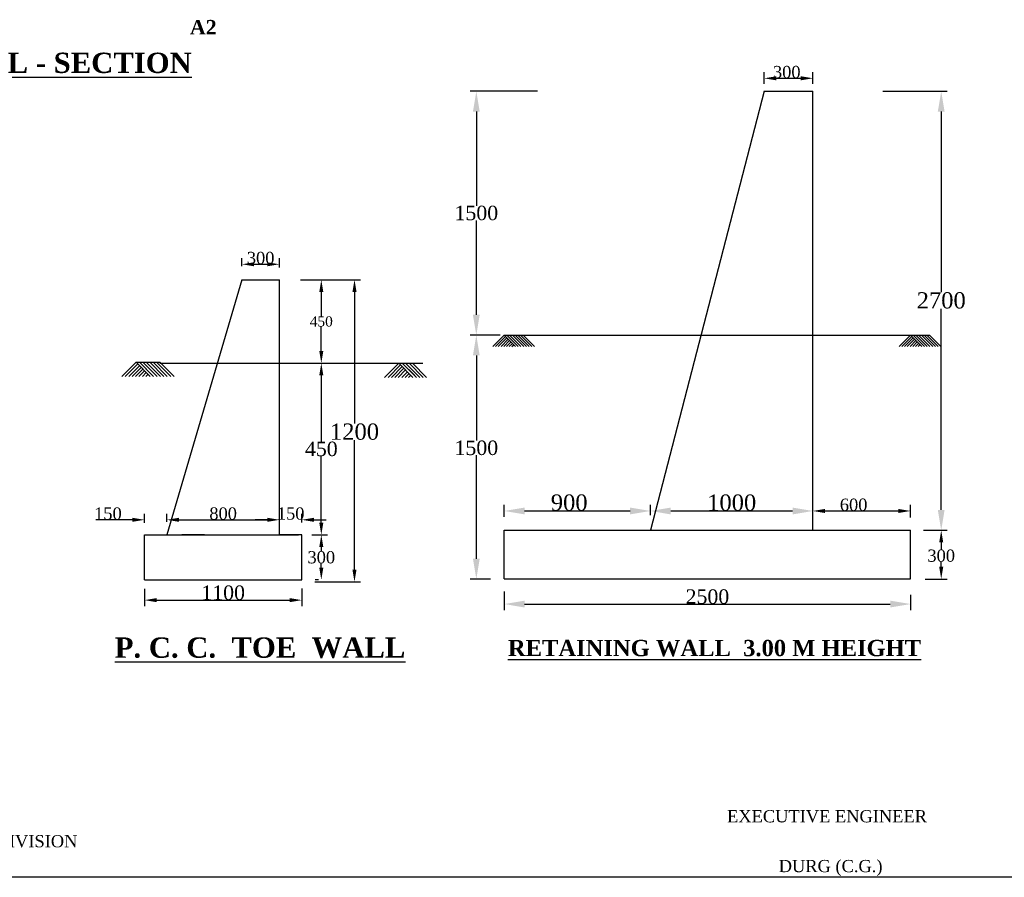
# Model space of a CAD drawing. Header units: millimetres. Extents: x -1995464 to 2763072, y 540154 to 1556955.
# Tile 11 of 24: x 1364471 to 1388707, y 1460104 to 1481204. Entities that reach past the tile are written whole.
import ezdxf

# ---------------------------------------------------------------- set-up
doc = ezdxf.new("R2010")
doc.units = ezdxf.units.MM
doc.header["$MEASUREMENT"] = 0
doc.styles.get("Standard").update_dxf_attribs({"font": 'times.ttf'})
doc.dimstyles.get("Standard").update_dxf_attribs({"dimtxt": 400, "dimasz": 300, "dimexe": 150, "dimexo": 100, "dimgap": 0.09, "dimtad": 1, "dimtih": 1, "dimtoh": 1, "dimdec": 0, "dimzin": 0, "dimdsep": 46, "dimtxsty": 'Standard', "dimcen": 0.09, "dimadec": 0, "dimazin": 0, "dimtfac": 1, "dimtdec": 0, "dimtofl": 0, "dimtmove": 0, "dimatfit": 3, "dimfxl": 150, "dimtolj": 1, "dimtzin": 0, "dimarcsym": 0})

# ---------------------------------------------------------------- blocks, each defined once
blk = doc.blocks.new('*D34')
at = {"color": 0, "lineweight": -2, "ltscale": 2000, "transparency": 16777216}
for p, q in [((1371387, 1474805), (1372045, 1474805)), ((1371895, 1474505), (1371895, 1473907)), ((1371895, 1473054), (1371895, 1473652)), ((1371627, 1472754), (1372045, 1472754))]:
    blk.add_line(p, q, dxfattribs=at)
at = {"color": 0, "lineweight": 25, "ltscale": 2000, "transparency": 16777216}
for points in [[(1371845, 1474505), (1371945, 1474505), (1371895, 1474805)], [(1371845, 1473054), (1371945, 1473054), (1371895, 1472754)]]:
    blk.add_solid(points, dxfattribs=at)
at = {"layer": 'Defpoints', "color": 0, "lineweight": 25, "ltscale": 2000, "transparency": 16777216}
for p in [(1371287, 1474805), (1371527, 1472754), (1371895, 1472754)]:
    blk.add_point(p, dxfattribs=at)
at = {"color": 0, "ltscale": 2000, "transparency": 16777216, "insert": (1371895, 1473779), "char_height": 400, "attachment_point": 5}
blk.add_mtext('\\A1;{\\H0.625x;450}', dxfattribs=at)
blk = doc.blocks.new('*D35')
at = {"color": 0, "lineweight": -2, "ltscale": 2000, "transparency": 16777216}
for p, q in [((1371542, 1472754), (1372045, 1472754)), ((1371895, 1472454), (1371895, 1470823)), ((1371895, 1468830), (1371895, 1470461)), ((1371665, 1468530), (1372045, 1468530))]:
    blk.add_line(p, q, dxfattribs=at)
at = {"color": 0, "lineweight": 25, "ltscale": 2000, "transparency": 16777216}
for points in [[(1371845, 1472454), (1371945, 1472454), (1371895, 1472754)], [(1371845, 1468830), (1371945, 1468830), (1371895, 1468530)]]:
    blk.add_solid(points, dxfattribs=at)
at = {"layer": 'Defpoints', "color": 0, "lineweight": 25, "ltscale": 2000, "transparency": 16777216}
for p in [(1371442, 1472754), (1371565, 1468530), (1371895, 1468530)]:
    blk.add_point(p, dxfattribs=at)
at = {"color": 0, "ltscale": 2000, "transparency": 16777216, "insert": (1371895, 1470642), "char_height": 400, "attachment_point": 5}
blk.add_mtext('\\A1;{\\H0.89x;450}', dxfattribs=at)
blk = doc.blocks.new('*D36')
at = {"color": 0, "lineweight": -2, "ltscale": 2000, "transparency": 16777216}
for p, q in [((1371816, 1468530), (1372045, 1468530)), ((1371895, 1468230), (1371895, 1468129)), ((1371895, 1467722), (1371895, 1467823)), ((1371826, 1467422), (1371745, 1467422))]:
    blk.add_line(p, q, dxfattribs=at)
at = {"color": 0, "lineweight": 25, "ltscale": 2000, "transparency": 16777216}
for points in [[(1371845, 1468230), (1371945, 1468230), (1371895, 1468530)], [(1371845, 1467722), (1371945, 1467722), (1371895, 1467422)]]:
    blk.add_solid(points, dxfattribs=at)
at = {"layer": 'Defpoints', "color": 0, "lineweight": 25, "ltscale": 2000, "transparency": 16777216}
for p in [(1371716, 1468530), (1371895, 1467422), (1371926, 1467422)]:
    blk.add_point(p, dxfattribs=at)
at = {"color": 0, "ltscale": 2000, "transparency": 16777216, "insert": (1371895, 1467976), "char_height": 400, "attachment_point": 5}
blk.add_mtext('\\A1;{\\H0.75x;300}', dxfattribs=at)
blk = doc.blocks.new('*D37')
at = {"color": 0, "lineweight": -2, "ltscale": 2000, "transparency": 16777216}
for p, q in [((1367541, 1467203), (1367541, 1466773)), ((1371417, 1467208), (1371417, 1466773)), ((1367841, 1466923), (1371117, 1466923))]:
    blk.add_line(p, q, dxfattribs=at)
at = {"color": 0, "lineweight": 25, "ltscale": 2000, "transparency": 16777216}
for points in [[(1367841, 1466973), (1367841, 1466873), (1367541, 1466923)], [(1371117, 1466973), (1371117, 1466873), (1371417, 1466923)]]:
    blk.add_solid(points, dxfattribs=at)
at = {"layer": 'Defpoints', "color": 0, "lineweight": 25, "ltscale": 2000, "transparency": 16777216}
for p in [(1367541, 1467303), (1371417, 1467308), (1371417, 1466923)]:
    blk.add_point(p, dxfattribs=at)
at = {"color": 0, "ltscale": 2000, "transparency": 16777216, "insert": (1369479, 1467104), "char_height": 400, "attachment_point": 5}
blk.add_mtext('\\A1;{\\H0.89x;1100}', dxfattribs=at)
blk = doc.blocks.new('*D38')
at = {"color": 0, "lineweight": -2, "ltscale": 2000, "transparency": 16777216}
for p, q in [((1367541, 1468823), (1367541, 1469050)), ((1368095, 1468847), (1368095, 1469050)), ((1367241, 1468900), (1366345, 1468900)), ((1368395, 1468900), (1368695, 1468900))]:
    blk.add_line(p, q, dxfattribs=at)
at = {"color": 0, "lineweight": 25, "ltscale": 2000, "transparency": 16777216}
for points in [[(1367241, 1468950), (1367241, 1468850), (1367541, 1468900)], [(1368395, 1468950), (1368395, 1468850), (1368095, 1468900)]]:
    blk.add_solid(points, dxfattribs=at)
at = {"layer": 'Defpoints', "color": 0, "lineweight": 25, "ltscale": 2000, "transparency": 16777216}
for p in [(1367541, 1468900), (1367541, 1468723), (1368095, 1468747)]:
    blk.add_point(p, dxfattribs=at)
at = {"color": 0, "ltscale": 2000, "transparency": 16777216, "insert": (1366643, 1469052), "char_height": 400, "attachment_point": 5}
blk.add_mtext('\\A1;{\\H0.75x;150}', dxfattribs=at)
blk = doc.blocks.new('*D39')
at = {"color": 0, "lineweight": -2, "ltscale": 2000, "transparency": 16777216}
for p, q in [((1370864, 1468859), (1370864, 1469050)), ((1371417, 1468831), (1371417, 1469050)), ((1370564, 1468900), (1370264, 1468900)), ((1371717, 1468900), (1372017, 1468900))]:
    blk.add_line(p, q, dxfattribs=at)
at = {"color": 0, "lineweight": 25, "ltscale": 2000, "transparency": 16777216}
for points in [[(1370564, 1468950), (1370564, 1468850), (1370864, 1468900)], [(1371717, 1468950), (1371717, 1468850), (1371417, 1468900)]]:
    blk.add_solid(points, dxfattribs=at)
at = {"layer": 'Defpoints', "color": 0, "lineweight": 25, "ltscale": 2000, "transparency": 16777216}
for p in [(1370864, 1468759), (1371417, 1468900), (1371417, 1468731)]:
    blk.add_point(p, dxfattribs=at)
at = {"color": 0, "ltscale": 2000, "transparency": 16777216, "insert": (1371141, 1469052), "char_height": 400, "attachment_point": 5}
blk.add_mtext('\\A1;{\\H0.75x;150}', dxfattribs=at)
blk = doc.blocks.new('*D40')
at = {"color": 0, "lineweight": -2, "ltscale": 2000, "transparency": 16777216}
for p, q in [((1368095, 1468847), (1368095, 1469050)), ((1370864, 1468823), (1370864, 1469050)), ((1368395, 1468900), (1370564, 1468900))]:
    blk.add_line(p, q, dxfattribs=at)
at = {"color": 0, "lineweight": 25, "ltscale": 2000, "transparency": 16777216}
for points in [[(1368395, 1468950), (1368395, 1468850), (1368095, 1468900)], [(1370564, 1468950), (1370564, 1468850), (1370864, 1468900)]]:
    blk.add_solid(points, dxfattribs=at)
at = {"layer": 'Defpoints', "color": 0, "lineweight": 25, "ltscale": 2000, "transparency": 16777216}
for p in [(1368095, 1468747), (1370864, 1468900), (1370864, 1468723)]:
    blk.add_point(p, dxfattribs=at)
at = {"color": 0, "ltscale": 2000, "transparency": 16777216, "insert": (1369479, 1469052), "char_height": 400, "attachment_point": 5}
blk.add_mtext('\\A1;{\\H0.75x;800}', dxfattribs=at)
blk = doc.blocks.new('*D41')
at = {"color": 0, "lineweight": -2, "ltscale": 2000, "transparency": 16777216}
for p, q in [((1371394, 1474805), (1372862, 1474805)), ((1372712, 1474505), (1372712, 1471269)), ((1372712, 1467674), (1372712, 1470862)), ((1371739, 1467374), (1372862, 1467374))]:
    blk.add_line(p, q, dxfattribs=at)
at = {"color": 0, "lineweight": 25, "ltscale": 2000, "transparency": 16777216}
for points in [[(1372662, 1474505), (1372762, 1474505), (1372712, 1474805)], [(1372662, 1467674), (1372762, 1467674), (1372712, 1467374)]]:
    blk.add_solid(points, dxfattribs=at)
at = {"layer": 'Defpoints', "color": 0, "lineweight": 25, "ltscale": 2000, "transparency": 16777216}
for p in [(1371294, 1474805), (1371639, 1467374), (1372712, 1467374)]:
    blk.add_point(p, dxfattribs=at)
at = {"color": 0, "ltscale": 2000, "transparency": 16777216, "insert": (1372712, 1471066), "char_height": 400, "attachment_point": 5}
blk.add_mtext('\\A1;1200', dxfattribs=at)
blk = doc.blocks.new('*D42')
at = {"color": 0, "lineweight": -2, "ltscale": 2000, "transparency": 16777216}
for p, q in [((1369941, 1475143), (1369941, 1475337)), ((1370864, 1475105), (1370864, 1475337)), ((1370241, 1475187), (1370564, 1475187))]:
    blk.add_line(p, q, dxfattribs=at)
at = {"color": 0, "lineweight": 25, "ltscale": 2000, "transparency": 16777216}
for points in [[(1370241, 1475237), (1370241, 1475137), (1369941, 1475187)], [(1370564, 1475237), (1370564, 1475137), (1370864, 1475187)]]:
    blk.add_solid(points, dxfattribs=at)
at = {"layer": 'Defpoints', "color": 0, "lineweight": 25, "ltscale": 2000, "transparency": 16777216}
for p in [(1369941, 1475043), (1370864, 1475187), (1370864, 1475005)]:
    blk.add_point(p, dxfattribs=at)
at = {"color": 0, "ltscale": 2000, "transparency": 16777216, "insert": (1370402, 1475340), "char_height": 400, "attachment_point": 5}
blk.add_mtext('\\A1;{\\H0.75x;300}', dxfattribs=at)
blk = doc.blocks.new('*D47')
at = {"color": 0, "lineweight": -2, "ltscale": 2000, "transparency": 16777216}
for p, q in [((1376217, 1473443), (1375561, 1473443)), ((1375711, 1472943), (1375711, 1470850)), ((1375711, 1467943), (1375711, 1470487)), ((1376057, 1467443), (1375561, 1467443))]:
    blk.add_line(p, q, dxfattribs=at)
at = {"color": 0, "lineweight": 25, "ltscale": 2000, "transparency": 16777216}
for points in [[(1375627, 1472943), (1375794, 1472943), (1375711, 1473443)], [(1375627, 1467943), (1375794, 1467943), (1375711, 1467443)]]:
    blk.add_solid(points, dxfattribs=at)
at = {"layer": 'Defpoints', "color": 0, "lineweight": 25, "ltscale": 2000, "transparency": 16777216}
for p in [(1376317, 1473443), (1375711, 1467443), (1376157, 1467443)]:
    blk.add_point(p, dxfattribs=at)
at = {"color": 0, "ltscale": 2000, "transparency": 16777216, "insert": (1375711, 1470669), "char_height": 400, "attachment_point": 5}
blk.add_mtext('\\A1;{\\H0.89x;1500}', dxfattribs=at)
blk = doc.blocks.new('*D48')
at = {"color": 0, "lineweight": -2, "ltscale": 2000, "transparency": 16777216}
for p, q in [((1386717, 1468643), (1387304, 1468643)), ((1387154, 1468343), (1387154, 1468168)), ((1387154, 1467743), (1387154, 1467863)), ((1386759, 1467443), (1387304, 1467443))]:
    blk.add_line(p, q, dxfattribs=at)
at = {"color": 0, "lineweight": 25, "ltscale": 2000, "transparency": 16777216}
for points in [[(1387104, 1468343), (1387204, 1468343), (1387154, 1468643)], [(1387104, 1467743), (1387204, 1467743), (1387154, 1467443)]]:
    blk.add_solid(points, dxfattribs=at)
at = {"layer": 'Defpoints', "color": 0, "lineweight": 25, "ltscale": 2000, "transparency": 16777216}
for p in [(1386617, 1468643), (1386659, 1467443), (1387154, 1467443)]:
    blk.add_point(p, dxfattribs=at)
at = {"color": 0, "ltscale": 2000, "transparency": 16777216, "insert": (1387154, 1468016), "char_height": 400, "attachment_point": 5}
blk.add_mtext('\\A1;{\\H0.75x;300}', dxfattribs=at)
blk = doc.blocks.new('*D49')
at = {"color": 0, "lineweight": -2, "ltscale": 2000, "transparency": 16777216}
for p, q in [((1376397, 1467139), (1376397, 1466677)), ((1386401, 1467055), (1386401, 1466677)), ((1376897, 1466827), (1385901, 1466827))]:
    blk.add_line(p, q, dxfattribs=at)
at = {"color": 0, "lineweight": 25, "ltscale": 2000, "transparency": 16777216}
for points in [[(1376897, 1466910), (1376897, 1466743), (1376397, 1466827)], [(1385901, 1466910), (1385901, 1466743), (1386401, 1466827)]]:
    blk.add_solid(points, dxfattribs=at)
at = {"layer": 'Defpoints', "color": 0, "lineweight": 25, "ltscale": 2000, "transparency": 16777216}
for p in [(1376397, 1467239), (1386401, 1467155), (1386401, 1466827)]:
    blk.add_point(p, dxfattribs=at)
at = {"color": 0, "ltscale": 2000, "transparency": 16777216, "insert": (1381399, 1467008), "char_height": 400, "attachment_point": 5}
blk.add_mtext('\\A1;{\\H0.89x;2500}', dxfattribs=at)
blk = doc.blocks.new('*D50')
at = {"color": 0, "lineweight": -2, "ltscale": 2000, "transparency": 16777216}
for p, q in [((1383996, 1468743), (1383996, 1469267)), ((1386396, 1468958), (1386396, 1469267)), ((1384296, 1469117), (1386096, 1469117))]:
    blk.add_line(p, q, dxfattribs=at)
at = {"color": 0, "lineweight": 25, "ltscale": 2000, "transparency": 16777216}
for points in [[(1384296, 1469167), (1384296, 1469067), (1383996, 1469117)], [(1386096, 1469167), (1386096, 1469067), (1386396, 1469117)]]:
    blk.add_solid(points, dxfattribs=at)
at = {"layer": 'Defpoints', "color": 0, "lineweight": 25, "ltscale": 2000, "transparency": 16777216}
for p in [(1386396, 1469117), (1386396, 1468858), (1383996, 1468643)]:
    blk.add_point(p, dxfattribs=at)
at = {"color": 0, "ltscale": 2000, "transparency": 16777216, "insert": (1384998, 1469269), "char_height": 400, "attachment_point": 5}
blk.add_mtext('\\A1;{\\H0.75x;600}', dxfattribs=at)
blk = doc.blocks.new('*D51')
at = {"color": 0, "lineweight": -2, "ltscale": 2000, "transparency": 16777216}
for p, q in [((1379997, 1469017), (1379997, 1469267)), ((1383996, 1468743), (1383996, 1469267)), ((1380497, 1469117), (1383496, 1469117))]:
    blk.add_line(p, q, dxfattribs=at)
at = {"color": 0, "lineweight": 25, "ltscale": 2000, "transparency": 16777216}
for points in [[(1380497, 1469200), (1380497, 1469033), (1379997, 1469117)], [(1383496, 1469200), (1383496, 1469033), (1383996, 1469117)]]:
    blk.add_solid(points, dxfattribs=at)
at = {"layer": 'Defpoints', "color": 0, "lineweight": 25, "ltscale": 2000, "transparency": 16777216}
for p in [(1383996, 1469117), (1379997, 1468917), (1383996, 1468643)]:
    blk.add_point(p, dxfattribs=at)
at = {"color": 0, "ltscale": 2000, "transparency": 16777216, "insert": (1381997, 1469320), "char_height": 400, "attachment_point": 5}
blk.add_mtext('\\A1;1000', dxfattribs=at)
blk = doc.blocks.new('*D52')
at = {"color": 0, "lineweight": -2, "ltscale": 2000, "transparency": 16777216}
for p, q in [((1385715, 1479443), (1387304, 1479443)), ((1387154, 1478943), (1387154, 1474500)), ((1387154, 1469143), (1387154, 1474092)), ((1386797, 1468643), (1387304, 1468643))]:
    blk.add_line(p, q, dxfattribs=at)
at = {"color": 0, "lineweight": 25, "ltscale": 2000, "transparency": 16777216}
for points in [[(1387070, 1478943), (1387237, 1478943), (1387154, 1479443)], [(1387070, 1469143), (1387237, 1469143), (1387154, 1468643)]]:
    blk.add_solid(points, dxfattribs=at)
at = {"layer": 'Defpoints', "color": 0, "lineweight": 25, "ltscale": 2000, "transparency": 16777216}
for p in [(1385615, 1479443), (1386697, 1468643), (1387154, 1468643)]:
    blk.add_point(p, dxfattribs=at)
at = {"color": 0, "ltscale": 2000, "transparency": 16777216, "insert": (1387154, 1474296), "char_height": 400, "attachment_point": 5}
blk.add_mtext('\\A1;2700', dxfattribs=at)
blk = doc.blocks.new('*D53')
at = {"color": 0, "lineweight": -2, "ltscale": 2000, "transparency": 16777216}
for p, q in [((1382797, 1479623), (1382797, 1479913)), ((1383996, 1479623), (1383996, 1479913)), ((1383097, 1479763), (1383696, 1479763))]:
    blk.add_line(p, q, dxfattribs=at)
at = {"color": 0, "lineweight": 25, "ltscale": 2000, "transparency": 16777216}
for points in [[(1383097, 1479813), (1383097, 1479713), (1382797, 1479763)], [(1383696, 1479813), (1383696, 1479713), (1383996, 1479763)]]:
    blk.add_solid(points, dxfattribs=at)
at = {"layer": 'Defpoints', "color": 0, "lineweight": 25, "ltscale": 2000, "transparency": 16777216}
for p in [(1383996, 1479763), (1382797, 1479523), (1383996, 1479523)]:
    blk.add_point(p, dxfattribs=at)
at = {"color": 0, "ltscale": 2000, "transparency": 16777216, "insert": (1383352, 1479915), "char_height": 400, "attachment_point": 5}
blk.add_mtext('\\A1;{\\H0.75x;300}', dxfattribs=at)
blk = doc.blocks.new('*D32')
at = {"color": 0, "lineweight": -2, "ltscale": 2000, "transparency": 16777216}
for p, q in [((1376397, 1468974), (1376397, 1469267)), ((1379997, 1469017), (1379997, 1469267)), ((1376897, 1469117), (1379497, 1469117))]:
    blk.add_line(p, q, dxfattribs=at)
at = {"color": 0, "lineweight": 25, "ltscale": 2000, "transparency": 16777216}
for points in [[(1376897, 1469200), (1376897, 1469033), (1376397, 1469117)], [(1379497, 1469200), (1379497, 1469033), (1379997, 1469117)]]:
    blk.add_solid(points, dxfattribs=at)
at = {"layer": 'Defpoints', "color": 0, "lineweight": 25, "ltscale": 2000, "transparency": 16777216}
for p in [(1379997, 1469117), (1376397, 1468874), (1379997, 1468917)]:
    blk.add_point(p, dxfattribs=at)
at = {"color": 0, "ltscale": 2000, "transparency": 16777216, "insert": (1377997, 1469321), "char_height": 400, "attachment_point": 5}
blk.add_mtext('\\A1;900', dxfattribs=at)
blk = doc.blocks.new('*D33')
at = {"color": 0, "lineweight": -2, "ltscale": 2000, "transparency": 16777216}
for p, q in [((1377219, 1479443), (1375561, 1479443)), ((1375711, 1478943), (1375711, 1476628)), ((1375711, 1473943), (1375711, 1476266)), ((1376297, 1473443), (1375561, 1473443))]:
    blk.add_line(p, q, dxfattribs=at)
at = {"color": 0, "lineweight": 25, "ltscale": 2000, "transparency": 16777216}
for points in [[(1375627, 1478943), (1375794, 1478943), (1375711, 1479443)], [(1375627, 1473943), (1375794, 1473943), (1375711, 1473443)]]:
    blk.add_solid(points, dxfattribs=at)
at = {"layer": 'Defpoints', "color": 0, "lineweight": 25, "ltscale": 2000, "transparency": 16777216}
for p in [(1377319, 1479443), (1375711, 1473443), (1376397, 1473443)]:
    blk.add_point(p, dxfattribs=at)
at = {"color": 0, "ltscale": 2000, "transparency": 16777216, "insert": (1375711, 1476447), "char_height": 400, "attachment_point": 5}
blk.add_mtext('\\A1;{\\H0.89x;1500}', dxfattribs=at)

msp = doc.modelspace()

# ---------------------------------------------------------------- linework, layer by layer
at = {"lineweight": 25, "ltscale": 2000}
for p, q in [((1382796.5, 1479442.7), (1379996.7, 1468643.4)), ((1382796.5, 1479442.7), (1383996.4, 1479442.7)), ((1383996.4, 1468643.4), (1383996.4, 1479442.7)), ((1376396.9, 1473443.1), (1386396.3, 1473443.1)), ((1376396.9, 1467443.4), (1376396.9, 1468643.4)), ((1376396.9, 1468643.4), (1386396.3, 1468643.4)), ((1386396.3, 1467443.4), (1386396.3, 1468643.4)), ((1376396.9, 1467443.4), (1386396.3, 1467443.4))]:
    msp.add_line(p, q, dxfattribs=at)
at = {"ltscale": 2000}
for p, q in [((1369940.9, 1474804.9), (1368095.2, 1468529.5)), ((1369940.9, 1474804.9), (1370863.7, 1474804.9)), ((1370863.7, 1468529.5), (1370863.7, 1474804.9)), ((1376118.1, 1473164.3), (1376396.9, 1473443.1)), ((1376185.2, 1473164.3), (1376430.5, 1473409.5)), ((1376252.4, 1473164.3), (1376464, 1473376)), ((1376319.5, 1473164.3), (1376497.6, 1473342.4)), ((1376386.6, 1473164.3), (1376531.1, 1473308.8)), ((1376396.9, 1473443.1), (1376675.7, 1473164.3)), ((1376396.9, 1473443.1), (1376866.7, 1473443.1)), ((1376464, 1473443.1), (1376709.3, 1473197.8)), ((1376464, 1473443.1), (1376742.8, 1473164.3)), ((1376531.1, 1473443.1), (1376809.9, 1473164.3)), ((1376598.3, 1473443.1), (1376877, 1473164.3)), ((1376665.4, 1473443.1), (1376944.2, 1473164.3)), ((1376732.5, 1473443.1), (1377011.3, 1473164.3)), ((1376799.6, 1473443.1), (1377078.4, 1473164.3)), ((1376866.7, 1473443.1), (1377145.5, 1473164.3)), ((1386117.5, 1473164.3), (1386396.3, 1473443.1)), ((1386184.6, 1473164.3), (1386429.8, 1473409.5)), ((1386251.7, 1473164.3), (1386463.4, 1473376)), ((1386318.8, 1473164.3), (1386497, 1473342.4)), ((1386386, 1473164.3), (1386530.5, 1473308.8)), ((1386396.3, 1473443.1), (1386675.1, 1473164.3)), ((1386396.3, 1473443.1), (1386866.1, 1473443.1)), ((1386463.4, 1473443.1), (1386708.6, 1473197.8)), ((1386463.4, 1473443.1), (1386742.2, 1473164.3)), ((1386530.5, 1473443.1), (1386809.3, 1473164.3)), ((1386597.6, 1473443.1), (1386876.4, 1473164.3)), ((1386664.7, 1473443.1), (1386943.5, 1473164.3)), ((1386731.9, 1473443.1), (1387010.7, 1473164.3)), ((1386799, 1473443.1), (1387077.8, 1473164.3)), ((1386866.1, 1473443.1), (1387144.9, 1473164.3)), ((1376453.7, 1473164.3), (1376564.7, 1473275.3)), ((1376520.8, 1473164.3), (1376598.3, 1473241.7)), ((1376587.9, 1473164.3), (1376631.8, 1473208.2)), ((1386453.1, 1473164.3), (1386564.1, 1473275.3)), ((1386520.2, 1473164.3), (1386597.6, 1473241.7)), ((1386587.3, 1473164.3), (1386631.2, 1473208.2)), ((1366987.3, 1472426.8), (1367335.8, 1472775.3)), ((1367071.2, 1472426.8), (1367377.7, 1472733.3)), ((1367155.1, 1472426.8), (1367419.7, 1472691.4)), ((1367239, 1472426.8), (1367461.6, 1472649.4)), ((1367322.9, 1472426.8), (1367503.6, 1472607.5)), ((1367335.8, 1472775.3), (1367684.3, 1472426.8)), ((1367335.8, 1472775.3), (1367923.1, 1472775.3)), ((1367419.7, 1472775.3), (1367726.3, 1472468.7)), ((1367419.7, 1472775.3), (1367768.2, 1472426.8)), ((1367503.6, 1472775.3), (1367852.1, 1472426.8)), ((1367587.5, 1472775.3), (1367936, 1472426.8)), ((1367671.4, 1472775.3), (1368019.9, 1472426.8)), ((1367755.3, 1472775.3), (1368103.8, 1472426.8)), ((1367839.2, 1472775.3), (1368187.7, 1472426.8)), ((1367923.1, 1472775.3), (1368271.6, 1472426.8)), ((1367924.4, 1472753.5), (1373803.1, 1472753.5)), ((1373454.6, 1472405), (1373803.1, 1472753.5)), ((1373538.5, 1472405), (1373845.1, 1472711.6)), ((1373622.4, 1472405), (1373887, 1472669.6)), ((1373706.3, 1472405), (1373929, 1472627.7)), ((1373790.2, 1472405), (1373970.9, 1472585.7)), ((1373803.1, 1472753.5), (1374151.6, 1472405)), ((1373803.1, 1472753.5), (1374390.4, 1472753.5)), ((1373887, 1472753.5), (1374193.6, 1472447)), ((1373887, 1472753.5), (1374235.5, 1472405)), ((1373970.9, 1472753.5), (1374319.4, 1472405)), ((1374054.8, 1472753.5), (1374403.3, 1472405)), ((1374138.7, 1472753.5), (1374487.2, 1472405)), ((1367406.8, 1472426.8), (1367545.5, 1472565.5)), ((1367490.7, 1472426.8), (1367587.5, 1472523.6)), ((1367574.6, 1472426.8), (1367629.4, 1472481.6)), ((1373874.1, 1472405), (1374012.9, 1472543.8)), ((1373958, 1472405), (1374054.8, 1472501.8)), ((1374041.9, 1472405), (1374096.8, 1472459.9)), ((1367541.5, 1467422.1), (1367541.5, 1468529.5)), ((1367541.5, 1468529.5), (1370863.7, 1468529.5)), ((1369018, 1468529.5), (1368464.3, 1468529.5)), ((1370178.2, 1468529.5), (1371333.6, 1468529.5)), ((1371417.5, 1468529.5), (1370863.7, 1468529.5)), ((1371417.5, 1467422.1), (1371417.5, 1468529.5)), ((1367541.5, 1467422.1), (1371417.5, 1467422.1))]:
    msp.add_line(p, q, dxfattribs=at)
at = {"color": 0, "lineweight": 25, "ltscale": 2000}
msp.add_line((1391982.9, 1460103.9), (1332582.9, 1460103.9), dxfattribs=at)
at = {"color": 1, "lineweight": 25, "ltscale": 2000}
msp.add_line((1391982.9, 1460103.9), (1332582.9, 1460103.9), dxfattribs=at)

# ---------------------------------------------------------------- texts
at = {"attachment_point": 2}
for s, insert, char_height, width in [('{\\fTimes New Roman|b1|i0|c0|p18;A2}', (1368990, 1481198.1), 356, 30557.583), ('{\\fTimes New Roman|b1|i0|c0|p18;\\LL - SECTION}', (1366440.7, 1480393.1), 500, 66127.746), ('EXECUTIVE ENGINEER', (1384343.1, 1461755.8), 300, 9491.788), ('PWD BRIDGE CONST. SUB-DIVISION', (1362052.9, 1461142.2), 300, 9491.788), ('DURG (C.G.)', (1384431.2, 1460530.6), 300, 9491.788)]:
    msp.add_mtext(s, dxfattribs=dict(at, insert=insert, char_height=char_height, width=width))
at = {"color": 0, "attachment_point": 2}
for s, insert, char_height, width in [('{\\fTimes New Roman|b1|i0|c0|p18;\\LP. C. C.  TOE  WALL}', (1370387.2, 1466006.1), 500, 13011.019), ('{\\fTimes New Roman|b1|i0|c0|p18;\\LRETAINING WALL  3.00 M HEIGHT}', (1381573.7, 1465945.1), 400, 10062.998)]:
    msp.add_mtext(s, dxfattribs=dict(at, insert=insert, char_height=char_height, width=width))

# ---------------------------------------------------------------- dimensions: what is measured, and where the dimension line sits
at = {"ltscale": 2000}
for base, p1, p2, text, picture, middle in [((1383996.4, 1479762.7), (1382796.5, 1479522.7), (1383996.4, 1479522.7), '{\\H0.75x;300}', '*D53', (1383351.7, 1479762.7)), ((1386396.3, 1469116.6), (1383996.4, 1468643.4), (1386396.3, 1468858.4), '{\\H0.75x;600}', '*D50', (1384997.7, 1469116.6)), ((1371417.5, 1468899.8), (1370863.7, 1468758.6), (1371417.5, 1468731.4), '{\\H0.75x;150}', '*D39', (1371140.6, 1468899.8)), ((1371417.5, 1466923.1), (1367541.5, 1467302.9), (1371417.5, 1467308.4), '{\\H0.89x;1100}', '*D37', (1369479.5, 1466923.1))]:
    dim = msp.add_linear_dim(base=base, p1=p1, p2=p2, text=text, dimstyle='Standard', dxfattribs=at)
    dim.commit()
    dim.dimension.update_dxf_attribs({"geometry": picture, "text_midpoint": middle, "dimtype": 160})
for base, p1, p2, text, picture, middle in [((1375710.6, 1473443.1), (1377318.9, 1479442.7), (1376396.9, 1473443.1), '{\\H0.89x;1500}', '*D33', (1375710.6, 1476447.3)), ((1387153.8, 1468643.4), (1385615.1, 1479442.7), (1386697.4, 1468643.4), '2700', '*D52', (1387153.8, 1474296)), ((1375710.6, 1467443.4), (1376316.9, 1473443.1), (1376156.9, 1467443.4), '{\\H0.89x;1500}', '*D47', (1375710.6, 1470668.6))]:
    dim = msp.add_linear_dim(base=base, p1=p1, p2=p2, angle=90, text=text, dimstyle='Standard', override={"dimasz": 500}, dxfattribs=at)
    dim.commit()
    dim.dimension.update_dxf_attribs({"geometry": picture, "text_midpoint": middle, "dimtype": 160})
dim = msp.add_linear_dim(base=(1370863.7, 1475187.3), p1=(1369940.9, 1475042.7), p2=(1370863.7, 1475004.9), text='{\\H0.75x;300}', dimstyle='Standard', override={"dimasz": 300}, dxfattribs=at)
dim.commit()
dim.dimension.update_dxf_attribs({"geometry": '*D42', "text_midpoint": (1370402.3, 1475340)})
dim = msp.add_linear_dim(base=(1371895, 1472753.9), p1=(1371287, 1474804.9), p2=(1371526.9, 1472753.9), angle=90, text='{\\H0.625x;450}', dimstyle='Standard', override={"dimasz": 300}, dxfattribs=at)
dim.commit()
dim.dimension.update_dxf_attribs({"geometry": '*D34', "text_midpoint": (1371895, 1473779.4)})
for base, p1, p2, text, picture, middle in [((1372712, 1467374.1), (1371294.1, 1474804.9), (1371638.5, 1467374.1), '1200', '*D41', (1372712, 1471065.5)), ((1371895, 1468529.8), (1371441.8, 1472753.5), (1371564.5, 1468529.8), '{\\H0.89x;450}', '*D35', (1371895, 1470641.7)), ((1387153.8, 1467443.4), (1386617.4, 1468643.4), (1386659, 1467443.4), '{\\H0.75x;300}', '*D48', (1387153.8, 1468015.6))]:
    dim = msp.add_linear_dim(base=base, p1=p1, p2=p2, angle=90, text=text, dimstyle='Standard', dxfattribs=at)
    dim.commit()
    dim.dimension.update_dxf_attribs({"geometry": picture, "text_midpoint": middle, "dimtype": 160})
for base, p1, p2, text, picture, middle in [((1379996.7, 1469116.6), (1376396.9, 1468874), (1379996.7, 1468917), '900', '*D32', (1377996.8, 1469116.6)), ((1383996.4, 1469116.6), (1379996.7, 1468917), (1383996.4, 1468643.4), '1000', '*D51', (1381996.6, 1469116.6)), ((1386401.5, 1466826.7), (1376396.9, 1467239.1), (1386401.5, 1467155.2), '{\\H0.89x;2500}', '*D49', (1381399.2, 1466826.7))]:
    dim = msp.add_linear_dim(base=base, p1=p1, p2=p2, text=text, dimstyle='Standard', override={"dimasz": 500}, dxfattribs=at)
    dim.commit()
    dim.dimension.update_dxf_attribs({"geometry": picture, "text_midpoint": middle, "dimtype": 160})
for base, p2, text, picture, middle in [((1367541.5, 1468899.8), (1367541.5, 1468723.4), '{\\H0.75x;150}', '*D38', (1366643, 1469052.5)), ((1370863.7, 1468899.8), (1370863.7, 1468723.4), '{\\H0.75x;800}', '*D40', (1369479.5, 1469052.5))]:
    dim = msp.add_linear_dim(base=base, p1=(1368095.2, 1468747), p2=p2, text=text, dimstyle='Standard', dxfattribs=at)
    dim.commit()
    dim.dimension.update_dxf_attribs({"geometry": picture, "text_midpoint": middle})
dim = msp.add_linear_dim(base=(1371895, 1467422.1), p1=(1371716.2, 1468529.8), p2=(1371926.3, 1467422.1), angle=90, text='{\\H0.75x;300}', dimstyle='Standard', dxfattribs=at)
dim.commit()
dim.dimension.update_dxf_attribs({"geometry": '*D36', "text_midpoint": (1371895, 1467975.9)})

doc.saveas('drawing.dxf')
